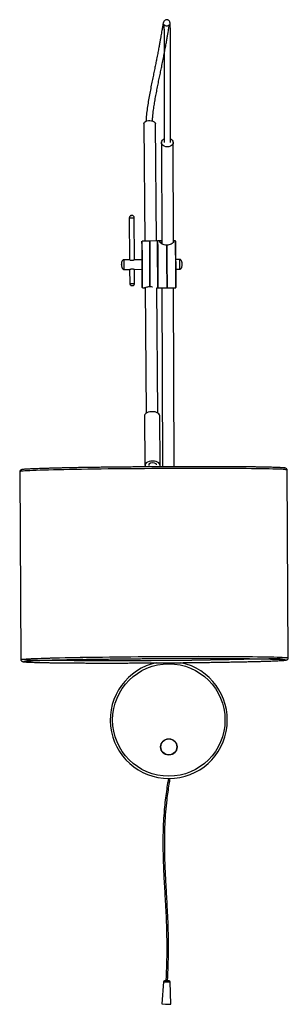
# Model space of a CAD drawing. Header units: millimetres. Extents: x 643 to 889, y 264 to 597.
# Tile 2 of 5: x 843 to 889, y 264 to 432. Entities that reach past the tile are written whole.
import ezdxf

# ---------------------------------------------------------------- set-up
doc = ezdxf.new("R2010")
doc.units = ezdxf.units.MM

msp = doc.modelspace()

# ---------------------------------------------------------------- linework, layer by layer
at = {"color": 7, "linetype": 'Continuous', "lineweight": 25}
for p, q in [((864.54, 413.96), (864.71, 393.93)), ((866.71, 393.95), (866.54, 413.98)), ((867.56, 410.74), (867.61, 393.48)), ((869.61, 393.75), (869.56, 410.75)), ((862.06, 397.9), (862.11, 390.73)), ((862.95, 390.74), (862.9, 397.9)), ((865.55, 393.94), (864.27, 393.93)), ((866.87, 393.95), (865.55, 393.94)), ((867.51, 393.95), (866.91, 393.95)), ((866.91, 393.51), (866.91, 393.51)), ((866.91, 393.38), (866.91, 393.47)), ((869.97, 393.97), (869.61, 393.96)), ((866.91, 393.13), (866.91, 393.32)), ((866.92, 392.8), (866.92, 393.08)), ((866.92, 392.37), (866.92, 392.73)), ((866.93, 391.88), (866.92, 392.3)), ((866.93, 391.33), (866.93, 391.81)), ((862.12, 390.74), (861.1, 390.73)), ((864.25, 390.75), (862.94, 390.74)), ((866.93, 390.73), (866.93, 391.25)), ((866.94, 390.34), (866.94, 390.66)), ((866.94, 389.98), (866.94, 390.04)), ((870.7, 390.79), (870.04, 390.79)), ((861.11, 389.09), (862.12, 389.1)), ((862.12, 389.1), (862.13, 386.72)), ((862.95, 389.1), (864.26, 389.11)), ((862.97, 386.73), (862.96, 389.1)), ((866.94, 389.71), (866.94, 389.71)), ((866.95, 389.5), (866.94, 389.71)), ((866.95, 388.89), (866.94, 389.36)), ((866.95, 388.32), (866.95, 388.81)), ((870.05, 389.15), (870.71, 389.15)), ((870.71, 389.15), (870.71, 389.16)), ((866.95, 387.79), (866.95, 388.24)), ((866.96, 387.33), (866.95, 387.72)), ((866.96, 386.95), (866.95, 387.27)), ((866.96, 386.66), (866.96, 386.89)), ((864.32, 385.93), (864.67, 385.93)), ((864.78, 386), (864.96, 364.54)), ((866.78, 385.95), (866.92, 385.95)), ((866.96, 364.56), (866.78, 385.95)), ((866.96, 386.48), (866.96, 386.61)), ((866.96, 386.39), (866.96, 386.43)), ((866.96, 385.95), (868.51, 385.96)), ((867.63, 385.95), (867.72, 355.4)), ((868.51, 385.96), (870.02, 385.97)), ((869.72, 355.4), (869.63, 385.96)), ((864.66, 364.09), (864.74, 355.64)), ((867.34, 355.67), (867.26, 364.12)), ((865.42, 355.86), (865.42, 355.6)), ((866.66, 355.87), (866.66, 355.72)), ((889.23, 322.71), (889.03, 354.85)), ((843.34, 354.57), (843.53, 322.42)), ((867.88, 267.46), (867.6, 263.67)), ((868.28, 267.65), (868.08, 267.64)), ((868.28, 267.65), (868.66, 267.64)), ((868.86, 267.63), (868.66, 267.64)), ((869.18, 263.64), (869.05, 267.44)), ((867.6, 263.67), (868.23, 263.62)), ((867.6, 263.67), (869.18, 263.64)), ((868.23, 263.62), (868.55, 263.62)), ((868.55, 263.62), (869.18, 263.64))]:
    msp.add_line(p, q, dxfattribs=at)
at = {"color": 8, "linetype": 'Continuous', "lineweight": 25}
for p, q in [((866.88, 393.47), (866.87, 393.47)), ((866.88, 393.33), (866.88, 393.33)), ((866.89, 393.08), (866.88, 393.08)), ((866.89, 392.74), (866.88, 392.74)), ((866.89, 392.31), (866.89, 392.31)), ((866.9, 391.82), (866.89, 391.82)), ((866.9, 391.26), (866.9, 391.26)), ((866.91, 390.67), (866.9, 390.67)), ((866.9, 390.34), (866.91, 390.35)), ((866.91, 390.05), (866.9, 390.05)), ((866.9, 389.99), (866.91, 389.99)), ((866.94, 389.71), (866.93, 389.7)), ((866.94, 389.36), (866.93, 389.36)), ((866.94, 389.5), (866.95, 389.5)), ((866.94, 388.89), (866.95, 388.89)), ((866.94, 388.32), (866.95, 388.32)), ((866.94, 387.79), (866.95, 387.79)), ((866.95, 387.33), (866.96, 387.33)), ((866.95, 386.95), (866.96, 386.95)), ((866.95, 386.66), (866.96, 386.66)), ((866.95, 386.47), (866.96, 386.48)), ((866.95, 386.39), (866.96, 386.39)), ((867.88, 267.46), (869.05, 267.44)), ((868.08, 267.64), (868.86, 267.63))]:
    msp.add_line(p, q, dxfattribs=at)
at = {"color": 7, "linetype": 'Continuous', "lineweight": 25, "flags": 128}
for points in [[(864.54, 413.96), (864.54, 413.96), (864.58, 414.11), (864.68, 414.24), (864.85, 414.35), (865.08, 414.44), (865.33, 414.49), (865.6, 414.5), (865.87, 414.48), (866.11, 414.41), (866.31, 414.31), (866.45, 414.19), (866.53, 414.05), (866.54, 413.98)], [(868.56, 410), (868.29, 410.03), (868.04, 410.11), (867.83, 410.24), (867.67, 410.41), (867.58, 410.6), (867.56, 410.8), (867.62, 410.99), (867.74, 411.17), (867.93, 411.32), (868.01, 411.36)], [(869.13, 411.36), (869.19, 411.32), (869.38, 411.17), (869.5, 410.99), (869.56, 410.8), (869.54, 410.6), (869.45, 410.41), (869.29, 410.24), (869.08, 410.11), (868.83, 410.03), (868.56, 410)], [(862.48, 398.3), (862.49, 398.3), (862.5, 398.3), (862.5, 398.3), (862.5, 398.3), (862.5, 398.3), (862.5, 398.3), (862.49, 398.3), (862.48, 398.3), (862.47, 398.3), (862.47, 398.3), (862.46, 398.3), (862.46, 398.3), (862.46, 398.3), (862.47, 398.3), (862.47, 398.3), (862.48, 398.3)], [(864.25, 387.81), (864.26, 387.39), (864.26, 387), (864.27, 386.67), (864.27, 386.4), (864.27, 386.19), (864.27, 386.05), (864.28, 385.98), (864.28, 385.98), (864.28, 386.05), (864.28, 386.18), (864.28, 386.39), (864.28, 386.66), (864.28, 386.98), (864.28, 387.36), (864.28, 387.79), (864.27, 388.25), (864.27, 388.74), (864.27, 389.25), (864.27, 389.78), (864.26, 390.31), (864.26, 390.83), (864.25, 391.34), (864.25, 391.82), (864.25, 392.27), (864.24, 392.67), (864.24, 393.03), (864.24, 393.33), (864.23, 393.57), (864.23, 393.74), (864.23, 393.85), (864.23, 393.89), (864.22, 393.86), (864.22, 393.75), (864.22, 393.58), (864.22, 393.35), (864.22, 393.05), (864.22, 392.69), (864.23, 392.29), (864.23, 391.85), (864.23, 391.37), (864.23, 390.86), (864.23, 390.73)], [(865.55, 393.94), (865.55, 393.94), (865.55, 393.9), (865.55, 393.79), (865.55, 393.61), (865.56, 393.36), (865.56, 393.06), (865.56, 392.7), (865.57, 392.3), (865.57, 391.85), (865.57, 391.37), (865.58, 390.86), (865.58, 390.34), (865.59, 389.81), (865.59, 389.28), (865.59, 388.76), (865.59, 388.27), (865.6, 387.8), (865.6, 387.37), (865.6, 386.99), (865.6, 386.66), (865.6, 386.38), (865.6, 386.17)], [(865.6, 386.17), (865.6, 386.38), (865.6, 386.66), (865.6, 386.99), (865.6, 387.37), (865.6, 387.8), (865.59, 388.27), (865.59, 388.76), (865.59, 389.28), (865.59, 389.81), (865.58, 390.34), (865.58, 390.86), (865.57, 391.37), (865.57, 391.85), (865.57, 392.3), (865.56, 392.7), (865.56, 393.06), (865.56, 393.36), (865.55, 393.61), (865.55, 393.79), (865.55, 393.9), (865.55, 393.94), (865.55, 393.94)], [(866.9, 393.54), (866.9, 393.73), (866.9, 393.87), (866.9, 393.94), (866.91, 393.94), (866.91, 393.87), (866.91, 393.73), (866.91, 393.52), (866.92, 393.24), (866.92, 392.91), (866.92, 392.53), (866.93, 392.1), (866.93, 391.63), (866.94, 391.13), (866.94, 390.61), (866.94, 390.08), (866.95, 389.55), (866.95, 389.02), (866.95, 388.51), (866.96, 388.02), (866.96, 387.57), (866.96, 387.17), (866.96, 386.81), (866.96, 386.51), (866.96, 386.26), (866.96, 386.09), (866.96, 385.98), (866.96, 385.95), (866.96, 385.98), (866.95, 386.09), (866.95, 386.27), (866.95, 386.35)], [(866.91, 393.38), (866.91, 393.37), (866.91, 393.37)], [(866.92, 392.8), (866.91, 392.8), (866.91, 392.79)], [(866.92, 392.37), (866.92, 392.37), (866.91, 392.37)], [(866.93, 391.88), (866.92, 391.88), (866.92, 391.88)], [(868.51, 385.96), (868.51, 385.96), (868.51, 385.99), (868.51, 386.1), (868.51, 386.28), (868.51, 386.52), (868.51, 386.82), (868.51, 387.17), (868.51, 387.58), (868.51, 388.03), (868.5, 388.51), (868.5, 389.02), (868.5, 389.54), (868.49, 390.07), (868.49, 390.6), (868.49, 391.12), (868.48, 391.61), (868.48, 392.08), (868.47, 392.51), (868.47, 392.9), (868.47, 393.23)], [(868.47, 393.23), (868.47, 392.9), (868.47, 392.51), (868.48, 392.08), (868.48, 391.61), (868.49, 391.12), (868.49, 390.6), (868.49, 390.07), (868.5, 389.54), (868.5, 389.02), (868.5, 388.51), (868.51, 388.03), (868.51, 387.58), (868.51, 387.17), (868.51, 386.82), (868.51, 386.52), (868.51, 386.28), (868.51, 386.1), (868.51, 385.99), (868.51, 385.96), (868.51, 385.96)], [(866.9, 390.34), (866.9, 390.34), (866.91, 390.34)], [(866.93, 391.33), (866.93, 391.33), (866.92, 391.33)], [(866.94, 390.73), (866.93, 390.73), (866.93, 390.73)], [(866.94, 390.12), (866.93, 390.12), (866.93, 390.12)], [(866.94, 390.34), (866.94, 390.34), (866.94, 390.34)], [(864.24, 389.11), (864.25, 388.77), (864.25, 388.28), (864.25, 387.81)], [(866.9, 389.99), (866.91, 389.99), (866.91, 389.99)], [(866.91, 389.43), (866.91, 389.43), (866.92, 389.43)], [(866.91, 388.83), (866.92, 388.83), (866.92, 388.83)], [(866.94, 389.71), (866.93, 389.71), (866.93, 389.7)], [(866.94, 389.36), (866.93, 389.36), (866.93, 389.36)], [(866.94, 389.36), (866.94, 389.36), (866.94, 389.36)], [(866.91, 388.25), (866.92, 388.25), (866.92, 388.25)], [(866.92, 387.73), (866.92, 387.73), (866.93, 387.73)], [(866.92, 387.27), (866.92, 387.28), (866.93, 387.28)], [(866.96, 386.61), (866.96, 386.61), (866.96, 386.61)], [(866.96, 386.43), (866.96, 386.43), (866.96, 386.43)], [(867.26, 364.11), (867.23, 364.27), (867.13, 364.42), (866.96, 364.56), (866.74, 364.67), (866.48, 364.75), (866.19, 364.79), (865.89, 364.8), (865.59, 364.77), (865.31, 364.7), (865.07, 364.61), (864.88, 364.48), (864.74, 364.34), (864.67, 364.18), (864.66, 364.09)], [(867.2, 355.09), (865.93, 355.08), (864.66, 355.07), (863.39, 355.06), (862.14, 355.05), (860.89, 355.04), (859.67, 355.03), (858.46, 355.02), (857.28, 355), (856.12, 354.98), (855, 354.97), (853.91, 354.95), (852.86, 354.93), (851.84, 354.91), (850.88, 354.89), (849.96, 354.87), (849.09, 354.85), (848.27, 354.83), (847.51, 354.81), (846.81, 354.79), (846.17, 354.77), (845.59, 354.75), (845.07, 354.72), (844.62, 354.7), (844.23, 354.68), (843.91, 354.66), (843.66, 354.64), (843.48, 354.61), (843.37, 354.59), (843.34, 354.57), (843.34, 354.57)], [(867.23, 355.39), (867.26, 355.42), (867.33, 355.58), (867.33, 355.75), (867.25, 355.91), (867.1, 356.06), (866.9, 356.18), (866.64, 356.27), (866.35, 356.33), (866.04, 356.35), (865.73, 356.33), (865.44, 356.27), (865.18, 356.17), (864.97, 356.05), (864.82, 355.9), (864.75, 355.74), (864.75, 355.57), (864.82, 355.41), (864.84, 355.37)], [(889.03, 354.85), (889.03, 354.86), (888.96, 354.88), (888.82, 354.9), (888.62, 354.92), (888.34, 354.94), (887.99, 354.96), (887.58, 354.98), (887.1, 354.99), (886.56, 355.01), (885.95, 355.02), (885.28, 355.03), (884.56, 355.05), (883.77, 355.06), (882.94, 355.07), (882.05, 355.08), (881.11, 355.09), (880.12, 355.09), (879.09, 355.1), (878.03, 355.1), (876.92, 355.11), (875.78, 355.11), (874.62, 355.11), (873.42, 355.11), (872.21, 355.11), (870.97, 355.11), (869.73, 355.1), (868.47, 355.1), (867.2, 355.09)], [(867.4, 322.94), (866.13, 322.94), (864.86, 322.93), (863.59, 322.92), (862.34, 322.91), (861.09, 322.89), (859.87, 322.88), (858.66, 322.87), (857.48, 322.85), (856.32, 322.84), (855.2, 322.82), (854.11, 322.8), (853.05, 322.78), (852.04, 322.77), (851.08, 322.75), (850.16, 322.73), (849.29, 322.71), (848.47, 322.68), (847.71, 322.66), (847.01, 322.64), (846.37, 322.62), (845.78, 322.6), (845.27, 322.58), (844.81, 322.55), (844.43, 322.53), (844.11, 322.51), (843.86, 322.49), (843.68, 322.47), (843.57, 322.44), (843.53, 322.42), (843.53, 322.42)], [(889.23, 322.7), (889.23, 322.71), (889.16, 322.73), (889.02, 322.75), (888.81, 322.77), (888.54, 322.79), (888.19, 322.81), (887.78, 322.83), (887.3, 322.84), (886.76, 322.86), (886.15, 322.87), (885.48, 322.89), (884.76, 322.9), (883.97, 322.91), (883.13, 322.92), (882.24, 322.93), (881.31, 322.94), (880.32, 322.95), (879.29, 322.95), (878.23, 322.96), (877.12, 322.96), (875.98, 322.96), (874.82, 322.96), (873.62, 322.96), (872.41, 322.96), (871.17, 322.96), (869.92, 322.95), (868.66, 322.95), (867.4, 322.94)]]:
    msp.add_lwpolyline(points, dxfattribs=at)
at = {"color": 8, "linetype": 'Continuous', "lineweight": 25, "flags": 128}
for points in [[(866.91, 390.35), (866.92, 390.34), (866.94, 390.34)], [(866.91, 389.99), (866.92, 389.99), (866.94, 389.98)], [(866.93, 389.7), (866.92, 389.71), (866.91, 389.71)], [(866.93, 389.36), (866.92, 389.36), (866.91, 389.36)]]:
    msp.add_lwpolyline(points, dxfattribs=at)
at = {"color": 7, "linetype": 'Continuous', "flags": 128}
msp.add_lwpolyline([(845.18, 322.62), (848.54, 322.75), (853.65, 322.86), (860.01, 322.95), (866.99, 323), (873.91, 323.03), (880.09, 323.01), (884.94, 322.96), (887.96, 322.87), (888.88, 322.76), (887.59, 322.64), (884.22, 322.52), (879.11, 322.41), (872.76, 322.32), (865.78, 322.26), (858.86, 322.24), (852.67, 322.26), (847.83, 322.31), (844.81, 322.4), (843.89, 322.5), (845.18, 322.62)], dxfattribs=at)
at = {"color": 7, "linetype": 'Continuous', "lineweight": 25}
for centre, radius in [((868.81, 312.16), 9.6), ((868.82, 307.56), 1.4), ((868.82, 307.56), 1.36)]:
    msp.add_circle(centre, radius, dxfattribs=at)
at = {"color": 8, "linetype": 'Continuous', "lineweight": 25}
for centre, radius, start, end in [((862.34, 398.99), 1.12, 255.8323, 277.5038), ((862.58, 399.51), 1.63, 266.705, 281.4554), ((866.91, 393.66), 0.192, 262.3099, 271.3155), ((866.91, 393.41), 0.0894, 252.6487, 272.2447), ((866.91, 393.14), 0.0625, 244.1201, 272.6839), ((866.92, 392.78), 0.0512, 237.0106, 272.6201), ((866.92, 392.35), 0.0456, 231.3739, 272.1904), ((866.93, 391.85), 0.0427, 227.1304, 271.5899), ((866.93, 391.29), 0.0411, 224.1555, 271.0026), ((866.94, 390.7), 0.0403, 222.3322, 270.569), ((866.94, 390.08), 0.04, 221.579, 270.3776), ((866.91, 389.47), 0.0401, 41.8436, 88.4268), ((866.91, 388.86), 0.0405, 43.1484, 88.7637), ((862.43, 388.1), 1.41, 258.0375, 275.2878), ((862.65, 388.33), 1.63, 266.7006, 281.4637), ((866.91, 388.29), 0.0416, 45.5622, 89.2954), ((866.92, 387.76), 0.0436, 49.1919, 89.912), ((866.92, 387.29), 0.0475, 54.169, 90.4609), ((866.92, 386.9), 0.0551, 60.6094, 90.774), ((866.92, 386.6), 0.0718, 68.5408, 90.7391), ((866.92, 386.36), 0.12, 77.8019, 90.4339), ((866.92, 385.78), 0.608, 87.9643, 90.2972)]:
    msp.add_arc(centre, radius, start, end, dxfattribs=at)
at = {"color": 7, "linetype": 'Continuous', "lineweight": 25}
for centre, radius, start, end in [((390.96, 386.85), 473.36, 359.8883, 0.8567), ((394.37, 386.88), 472.55, 359.8875, 0.8575), ((866.87, 393.5), 0.04, 61.0224, 81.5883), ((866.87, 393.47), 0.04, 57.9029, 84.2058), ((866.91, 393.5), 0.04, 90.3725, 124.2616), ((866.91, 393.47), 0.04, 90.3725, 121.1387), ((864.58, 393.5), 2.32, 0.2257, 0.9976), ((862.14, 393.45), 4.77, 0.2415, 0.783), ((376.18, 386.76), 493.83, 359.9084, 0.8366), ((380.03, 386.78), 490.03, 359.9095, 0.8355), ((866.87, 393.34), 0.04, 54.7784, 85.87), ((866.88, 393.1), 0.04, 51.768, 86.8775), ((866.88, 392.76), 0.04, 48.9872, 87.4934), ((866.91, 393.34), 0.04, 90.3725, 117.9995), ((866.88, 392.34), 0.04, 46.5399, 87.8781), ((866.89, 391.85), 0.04, 44.5141, 88.1188), ((866.92, 393.09), 0.04, 90.3725, 114.9678), ((859.95, 393.29), 6.97, 0.26, 0.6741), ((858.07, 393.04), 8.84, 0.2542, 0.6045), ((866.81, 393.13), 0.102, 359.813, 2.4203), ((866.66, 392.79), 0.263, 359.9927, 1.829), ((856.91, 392.69), 10.01, 0.2349, 0.5561), ((866.33, 392.36), 0.593, 0.1519, 1.4253), ((856.7, 392.27), 10.23, 0.2049, 0.5214), ((866.01, 391.86), 0.915, 0.1201, 1.2931), ((857.49, 391.78), 9.44, 0.1629, 0.4975), ((866.89, 391.3), 0.04, 42.9793, 88.2622), ((866.9, 390.71), 0.04, 41.9862, 88.3336), ((866.9, 390.09), 0.04, 41.2412, 88.3454), ((866.94, 390.38), 0.04, 230.0069, 270.3725), ((865.29, 391.3), 1.65, 0.2128, 1.0812), ((859.11, 391.24), 7.82, 0.1036, 0.4853), ((864.35, 390.69), 2.59, 0.251, 0.9513), ((861.23, 390.65), 5.71, 0.0146, 0.4913), ((864.25, 390.07), 2.69, 0.1613, 0.9815), ((863.41, 390.05), 3.53, 359.8645, 0.5372), ((866.94, 390.02), 0.04, 229.7705, 270.3725), ((866.9, 389.67), 0.04, 49.8654, 81.2255), ((866.9, 389.33), 0.04, 50.7829, 81.0261), ((866.95, 389.46), 0.04, 221.7331, 270.3725), ((866.95, 388.85), 0.04, 222.4815, 270.3725), ((862.17, 389.43), 4.77, 0.2415, 0.783), ((864.67, 389.43), 2.28, 359.7264, 0.5942), ((859.98, 388.81), 6.97, 0.26, 0.6741), ((865.56, 388.82), 1.39, 359.5461, 0.6911), ((866.95, 388.28), 0.04, 223.7883, 270.3725), ((866.92, 386.94), 0.04, 273.5462, 293.7392), ((866.95, 387.76), 0.04, 225.6116, 270.3725), ((866.96, 387.31), 0.04, 227.8903, 270.3725), ((866.96, 386.93), 0.04, 230.5442, 270.3725), ((858.11, 388.22), 8.84, 0.2542, 0.6045), ((865.76, 388.25), 1.2, 359.5554, 0.5758), ((856.94, 387.7), 10.01, 0.2349, 0.5561), ((866.27, 387.73), 0.682, 359.3466, 0.6424), ((856.73, 387.24), 10.23, 0.2049, 0.5214), ((866.55, 387.27), 0.411, 359.1726, 0.6123), ((857.52, 386.87), 9.44, 0.1629, 0.4975), ((866.77, 386.9), 0.19, 358.8061, 0.6546), ((859.14, 386.6), 7.82, 0.1036, 0.4853), ((866.92, 386.65), 0.04, 274.3466, 296.6948), ((866.92, 386.47), 0.04, 275.6681, 299.8117), ((866.92, 386.39), 0.04, 277.8163, 302.9649), ((866.96, 386.65), 0.04, 233.4756, 270.3725), ((866.96, 386.47), 0.04, 236.5729, 270.3725), ((866.96, 386.39), 0.04, 239.7168, 270.3725), ((861.25, 386.43), 5.71, 0.0146, 0.4913), ((863.43, 386.36), 3.53, 359.8645, 0.5372), ((866.04, 354.82), 1.22, 59.6998, 121.0024), ((868.81, 312.16), 10, 101.9302, 270.1947), ((868.81, 312.16), 10, 270.1947, 78.1368), ((868.08, 267.44), 0.2, 90.9827, 175.7177), ((868.85, 267.43), 0.2, 1.8894, 86.6245)]:
    msp.add_arc(centre, radius, start, end, dxfattribs=at)
for points, knots in [([(869.12, 410.77), (869.12, 410.99), (869.12, 411.43), (869.12, 412.12), (869.12, 412.77), (869.12, 413.48), (869.12, 414.31), (869.12, 415.3), (869.12, 416.33), (869.12, 417.39), (869.12, 418.45), (869.12, 419.52), (869.12, 420.57), (869.12, 421.7), (869.12, 422.89), (869.12, 424.11), (869.11, 425.23), (869.11, 426.23), (869.11, 427.12), (869.11, 427.9), (869.11, 428.6), (869.1, 429.24), (869.09, 429.82), (869.08, 430.33), (869.07, 430.72), (869.05, 431.03), (869.01, 431.27), (868.95, 431.43), (868.89, 431.51), (868.82, 431.59), (868.71, 431.67), (868.55, 431.73), (868.36, 431.73), (868.15, 431.65), (868.03, 431.54), (867.97, 431.45), (867.91, 431.32), (867.86, 431.16), (867.82, 430.96), (867.77, 430.71), (867.71, 430.41), (867.66, 430.06), (867.59, 429.67), (867.51, 429.22), (867.43, 428.72), (867.33, 428.15), (867.22, 427.52), (867.08, 426.78), (866.92, 425.95), (866.75, 425.1), (866.58, 424.24), (866.41, 423.4), (866.22, 422.5), (866.03, 421.54), (865.82, 420.52), (865.61, 419.44), (865.4, 418.32), (865.21, 417.19), (865.05, 416.06), (864.94, 415.12), (864.92, 414.56), (864.91, 414.38)], [0, 0, 0, 0, 0.013338, 0.027696, 0.039131, 0.049438, 0.064997, 0.080726, 0.096578, 0.112367, 0.128173, 0.144037, 0.15992, 0.17584, 0.197132, 0.218502, 0.239903, 0.261186, 0.282097, 0.302505, 0.322845, 0.344864, 0.368804, 0.394772, 0.422132, 0.448087, 0.466317, 0.483379, 0.491412, 0.498371, 0.503981, 0.508311, 0.512764, 0.517412, 0.526747, 0.537677, 0.550897, 0.568446, 0.588894, 0.611778, 0.634213, 0.655608, 0.675903, 0.698356, 0.71927, 0.740125, 0.761357, 0.782976, 0.804571, 0.82596, 0.841817, 0.857527, 0.873167, 0.888852, 0.90477, 0.921148, 0.937966, 0.955133, 0.972669, 0.990784, 1, 1, 1, 1]), ([(866.02, 414.44), (866.03, 414.66), (866.06, 415.27), (866.18, 416.24), (866.34, 417.3), (866.51, 418.27), (866.69, 419.26), (866.89, 420.25), (867.08, 421.23), (867.28, 422.17), (867.47, 423.08), (867.66, 424.02), (867.85, 424.98), (868.03, 425.92), (868.21, 426.82), (868.36, 427.67), (868.5, 428.44), (868.61, 429.09), (868.7, 429.63), (868.77, 430.05), (868.82, 430.35), (868.86, 430.58), (868.88, 430.73), (868.9, 430.83), (868.89, 430.82), (868.8, 430.74), (868.69, 430.67), (868.41, 430.59), (868.14, 430.72), (868.08, 430.78), (868.01, 430.84), (867.99, 430.86), (867.98, 430.82), (867.98, 430.71), (867.99, 430.53), (867.99, 430.25), (868, 429.82), (868, 429.28), (868.01, 428.64), (868.01, 427.9), (868.01, 427.06), (868.01, 426.15), (868.01, 425.18), (868.02, 424.24), (868.02, 423.36), (868.02, 422.55), (868.02, 421.72), (868.02, 420.79), (868.02, 419.7), (868.02, 418.57), (868.02, 417.46), (868.02, 416.42), (868.02, 415.32), (868.02, 414.2), (868.02, 413.05), (868.02, 411.92), (868.02, 411.16), (868.02, 410.8), (868.02, 410.78)], [0, 0, 0, 0, 0.011144, 0.030942, 0.045827, 0.060744, 0.075695, 0.090764, 0.106094, 0.121687, 0.137345, 0.153196, 0.17477, 0.196899, 0.219534, 0.247187, 0.275085, 0.303054, 0.330834, 0.358148, 0.38038, 0.402001, 0.422911, 0.442708, 0.459563, 0.473288, 0.480817, 0.48912, 0.496704, 0.504211, 0.514365, 0.526887, 0.541874, 0.558675, 0.575466, 0.600573, 0.62521, 0.649316, 0.672835, 0.695728, 0.717932, 0.73925, 0.759692, 0.779306, 0.793506, 0.807288, 0.820675, 0.834668, 0.851527, 0.871105, 0.885601, 0.901236, 0.918044, 0.936125, 0.955601, 0.976559, 0.998907, 1, 1, 1, 1]), ([(862.47, 398.3), (862.47, 398.3), (862.45, 398.3), (862.42, 398.3), (862.36, 398.29), (862.28, 398.26), (862.17, 398.19), (862.1, 398.07), (862.06, 397.96), (862.07, 397.91), (862.07, 397.9)], [0, 0, 0, 0, 0.020426, 0.076444, 0.144045, 0.29852, 0.485665, 0.732952, 0.957902, 1, 1, 1, 1]), ([(862.9, 397.9), (862.9, 397.9), (862.91, 397.95), (862.88, 398.05), (862.82, 398.15), (862.75, 398.22), (862.68, 398.26), (862.61, 398.29), (862.56, 398.3), (862.51, 398.3), (862.49, 398.3), (862.47, 398.3)], [0, 0, 0, 0, 0.005132, 0.232387, 0.410539, 0.559359, 0.685244, 0.789094, 0.871395, 0.937597, 1, 1, 1, 1]), ([(868.47, 393.23), (868.32, 393.25), (868.04, 393.28), (867.67, 393.42), (867.41, 393.59), (867.27, 393.75), (867.26, 393.9), (867.37, 393.96), (867.55, 393.94), (867.61, 393.94)], [0, 0, 0, 0, 0.132806, 0.265632, 0.398028, 0.533194, 0.680277, 0.893575, 1, 1, 1, 1]), ([(867.61, 393.59), (867.53, 393.62), (867.43, 393.66), (867.39, 393.64), (867.39, 393.64)], [0, 0, 0, 0, 0.826836, 1, 1, 1, 1]), ([(869.61, 393.91), (869.63, 393.89), (869.67, 393.85), (869.62, 393.72), (869.41, 393.52), (869.06, 393.34), (868.73, 393.26), (868.52, 393.24), (868.47, 393.23)], [0, 0, 0, 0, 0.114793, 0.333428, 0.553257, 0.746618, 0.928459, 1, 1, 1, 1]), ([(861.1, 390.73), (861.08, 390.73), (861.03, 390.72), (860.95, 390.67), (860.83, 390.54), (860.76, 390.33), (860.73, 390.12), (860.72, 389.97), (860.71, 389.89), (860.72, 389.8), (860.73, 389.7), (860.77, 389.52), (860.82, 389.37), (860.89, 389.24), (860.96, 389.16), (861.03, 389.1), (861.09, 389.09), (861.11, 389.09)], [0, 0, 0, 0, 0.033489, 0.069058, 0.147644, 0.299692, 0.397971, 0.463241, 0.512838, 0.525751, 0.596166, 0.677665, 0.782551, 0.839418, 0.895693, 0.949336, 1, 1, 1, 1]), ([(862.53, 390.59), (862.49, 390.6), (862.4, 390.6), (862.28, 390.64), (862.18, 390.68), (862.12, 390.72), (862.11, 390.73), (862.11, 390.73)], [0, 0, 0, 0, 0.194487, 0.388289, 0.598953, 0.824436, 1, 1, 1, 1]), ([(862.94, 390.74), (862.94, 390.74), (862.95, 390.73), (862.91, 390.71), (862.84, 390.67), (862.73, 390.62), (862.62, 390.6), (862.55, 390.6), (862.53, 390.59)], [0, 0, 0, 0, 0.081883, 0.270823, 0.467681, 0.685014, 0.910337, 1, 1, 1, 1]), ([(870.71, 389.15), (870.74, 389.15), (870.78, 389.16), (870.87, 389.21), (870.99, 389.35), (871.06, 389.55), (871.09, 389.76), (871.1, 389.91), (871.1, 389.99), (871.1, 390.08), (871.09, 390.19), (871.05, 390.36), (871, 390.52), (870.93, 390.64), (870.86, 390.72), (870.79, 390.78), (870.73, 390.79), (870.7, 390.79)], [0, 0, 0, 0, 0.033489, 0.069058, 0.147644, 0.299692, 0.397971, 0.463241, 0.512838, 0.525751, 0.596166, 0.677665, 0.782551, 0.839418, 0.895693, 0.949336, 1, 1, 1, 1]), ([(860.71, 389.89), (860.71, 389.89), (860.71, 389.89), (860.71, 389.89), (860.71, 389.9), (860.71, 389.91), (860.71, 389.91), (860.71, 389.92), (860.71, 389.93), (860.71, 389.93), (860.71, 389.93), (860.71, 389.92), (860.71, 389.92), (860.71, 389.91), (860.71, 389.9), (860.71, 389.89), (860.71, 389.89), (860.71, 389.89), (860.71, 389.89)], [0, 0, 0, 0, 0.062225, 0.124957, 0.186952, 0.249957, 0.311952, 0.374957, 0.436952, 0.499957, 0.561952, 0.624956, 0.686951, 0.749956, 0.811951, 0.874956, 0.937227, 1, 1, 1, 1]), ([(862.12, 389.1), (862.12, 389.1), (862.12, 389.09), (862.16, 389.11), (862.23, 389.13), (862.34, 389.16), (862.45, 389.19), (862.52, 389.19), (862.54, 389.19)], [0, 0, 0, 0, 0.004844, 0.209638, 0.423015, 0.658584, 0.902814, 1, 1, 1, 1]), ([(862.54, 389.19), (862.58, 389.19), (862.67, 389.18), (862.79, 389.15), (862.88, 389.12), (862.94, 389.1), (862.95, 389.1), (862.95, 389.1)], [0, 0, 0, 0, 0.211918, 0.423091, 0.652636, 0.898329, 1, 1, 1, 1]), ([(862.14, 386.72), (862.14, 386.68), (862.15, 386.59), (862.2, 386.49), (862.28, 386.42), (862.35, 386.37), (862.41, 386.34), (862.47, 386.33), (862.52, 386.32), (862.54, 386.32), (862.56, 386.32)], [0, 0, 0, 0, 0.200391, 0.387734, 0.542746, 0.674094, 0.783033, 0.869892, 0.938864, 1, 1, 1, 1]), ([(862.56, 386.32), (862.56, 386.32), (862.59, 386.32), (862.66, 386.33), (862.77, 386.37), (862.88, 386.45), (862.96, 386.58), (862.97, 386.68), (862.97, 386.73)], [0, 0, 0, 0, 0.0239048, 0.1446189, 0.3261154, 0.5436831, 0.7806826, 1, 1, 1, 1]), ([(864.67, 385.94), (864.66, 385.94), (864.62, 385.93), (864.71, 385.98), (864.92, 386.06), (865.24, 386.14), (865.48, 386.16), (865.6, 386.17)], [0, 0, 0, 0, 0.132147, 0.36231, 0.593314, 0.803906, 1, 1, 1, 1]), ([(865.6, 386.17), (865.73, 386.16), (865.88, 386.15), (865.99, 386.13), (866.01, 386.12)], [0, 0, 0, 0, 0.83728, 1, 1, 1, 1]), ([(867.18, 355.39), (866.97, 355.39), (866.37, 355.39), (865.36, 355.38), (864.17, 355.37), (862.99, 355.36), (861.81, 355.35), (860.65, 355.34), (859.5, 355.33), (858.37, 355.32), (857.27, 355.3), (856.19, 355.29), (855.13, 355.27), (854.11, 355.25), (853.12, 355.24), (852.17, 355.22), (851.26, 355.2), (850.39, 355.18), (849.56, 355.16), (848.78, 355.14), (848.05, 355.12), (847.37, 355.1), (846.74, 355.08), (846.17, 355.06), (845.65, 355.04), (845.19, 355.02), (844.79, 355), (844.44, 354.98), (844.16, 354.96), (843.93, 354.94), (843.78, 354.92), (843.69, 354.9), (843.62, 354.88), (843.56, 354.85), (843.48, 354.81), (843.41, 354.73), (843.35, 354.64), (843.34, 354.58), (843.34, 354.58)], [0, 0, 0, 0, 0.017258, 0.05006, 0.082865, 0.115669, 0.148474, 0.181279, 0.214084, 0.24689, 0.279696, 0.312503, 0.345311, 0.37812, 0.410931, 0.443742, 0.476556, 0.509373, 0.542192, 0.575016, 0.607845, 0.640682, 0.673528, 0.706388, 0.739268, 0.772179, 0.805138, 0.838179, 0.871374, 0.904896, 0.939279, 0.958189, 0.970845, 0.981421, 0.987606, 0.993335, 0.998959, 1, 1, 1, 1]), ([(889.03, 354.85), (889.02, 354.89), (888.99, 354.98), (888.92, 355.06), (888.85, 355.11), (888.79, 355.14), (888.73, 355.16), (888.66, 355.18), (888.56, 355.2), (888.4, 355.21), (888.17, 355.23), (887.87, 355.25), (887.51, 355.27), (887.1, 355.28), (886.62, 355.3), (886.09, 355.31), (885.51, 355.33), (884.87, 355.34), (884.18, 355.35), (883.44, 355.36), (882.65, 355.37), (881.81, 355.38), (880.93, 355.39), (880.01, 355.39), (879.05, 355.4), (878.06, 355.41), (877.03, 355.41), (875.97, 355.41), (874.88, 355.41), (873.77, 355.41), (872.64, 355.41), (871.49, 355.41), (870.32, 355.41), (869.15, 355.4), (868.1, 355.4), (867.44, 355.39), (867.18, 355.39)], [0, 0, 0, 0, 0.004988, 0.010553, 0.016425, 0.023429, 0.032837, 0.046892, 0.071324, 0.106845, 0.140998, 0.177124, 0.212497, 0.247569, 0.282499, 0.317353, 0.352161, 0.386941, 0.421702, 0.456449, 0.491188, 0.525919, 0.560646, 0.595368, 0.630088, 0.664805, 0.69952, 0.734233, 0.768946, 0.803657, 0.838367, 0.873077, 0.907787, 0.942496, 0.977205, 1, 1, 1, 1]), ([(843.54, 322.41), (843.55, 322.39), (843.57, 322.32), (843.63, 322.25), (843.7, 322.19), (843.76, 322.16), (843.82, 322.14), (843.88, 322.12), (843.98, 322.1), (844.13, 322.09), (844.36, 322.07), (844.65, 322.05), (845.01, 322.03), (845.42, 322.02), (845.88, 322), (846.41, 321.99), (846.99, 321.97), (847.62, 321.96), (848.3, 321.95), (849.04, 321.94), (849.83, 321.93), (850.66, 321.92), (851.53, 321.91), (852.45, 321.9), (853.4, 321.9), (854.39, 321.89), (855.42, 321.89), (856.48, 321.89), (857.56, 321.89), (858.67, 321.89), (859.8, 321.89), (860.95, 321.89), (862.11, 321.89), (863.29, 321.9), (864.48, 321.9), (865.67, 321.91), (866.86, 321.91), (868.05, 321.92), (869.24, 321.93), (870.41, 321.94), (871.58, 321.95), (872.73, 321.97), (873.87, 321.98), (874.98, 321.99), (876.07, 322.01), (877.13, 322.02), (878.17, 322.04), (879.17, 322.06), (880.13, 322.07), (881.05, 322.09), (881.94, 322.11), (882.78, 322.13), (883.57, 322.15), (884.32, 322.17), (885.01, 322.19), (885.66, 322.21), (886.25, 322.23), (886.78, 322.25), (887.26, 322.27), (887.68, 322.29), (888.04, 322.31), (888.34, 322.33), (888.59, 322.36), (888.78, 322.38), (888.89, 322.4), (888.98, 322.43), (889.05, 322.46), (889.12, 322.51), (889.19, 322.59), (889.22, 322.67), (889.23, 322.7)], [0, 0, 0, 0, 0.001388, 0.004106, 0.006925, 0.010235, 0.014627, 0.021115, 0.032158, 0.049514, 0.066158, 0.083772, 0.100987, 0.118046, 0.135033, 0.151982, 0.168908, 0.18582, 0.202722, 0.219618, 0.23651, 0.253398, 0.270284, 0.287168, 0.30405, 0.320931, 0.337811, 0.354691, 0.371569, 0.388448, 0.405326, 0.422204, 0.439081, 0.455958, 0.472835, 0.489712, 0.506589, 0.523466, 0.540343, 0.55722, 0.574098, 0.590975, 0.607853, 0.62473, 0.641608, 0.658487, 0.675366, 0.692246, 0.709126, 0.726008, 0.74289, 0.759774, 0.77666, 0.793549, 0.81044, 0.827337, 0.844239, 0.861151, 0.878075, 0.895021, 0.912002, 0.929046, 0.946218, 0.963702, 0.982248, 0.987833, 0.992015, 0.995111, 0.998019, 1, 1, 1, 1]), ([(844.06, 322.18), (844.06, 322.18), (844.06, 322.18), (844.11, 322.19), (844.21, 322.2), (844.38, 322.22), (844.62, 322.24), (844.92, 322.25), (845.29, 322.28), (845.73, 322.3), (846.22, 322.32), (846.77, 322.34), (847.38, 322.36), (848.04, 322.38), (848.75, 322.4), (849.51, 322.42), (850.32, 322.44), (851.18, 322.46), (852.07, 322.47), (853.01, 322.49), (853.99, 322.51), (855, 322.52), (856.04, 322.54), (857.11, 322.56), (858.21, 322.57), (859.33, 322.58), (860.47, 322.6), (861.63, 322.61), (862.8, 322.62), (863.98, 322.63), (865.17, 322.64), (866.3, 322.65), (867.25, 322.65), (868.2, 322.66), (869.19, 322.66), (870.37, 322.66), (871.54, 322.67), (872.69, 322.67), (873.83, 322.67), (874.94, 322.67), (876.03, 322.67), (877.09, 322.67), (878.12, 322.66), (879.12, 322.66), (880.09, 322.65), (881.01, 322.65), (881.89, 322.64), (882.73, 322.63), (883.53, 322.62), (884.27, 322.61), (884.97, 322.6), (885.61, 322.59), (886.2, 322.57), (886.73, 322.56), (887.2, 322.55), (887.62, 322.53), (887.97, 322.51), (888.26, 322.5), (888.48, 322.48), (888.62, 322.47), (888.7, 322.46), (888.71, 322.45), (888.72, 322.45)], [0, 0, 0, 0, 0.005259, 0.015595, 0.02891, 0.044385, 0.060989, 0.078097, 0.09543, 0.112871, 0.13037, 0.147902, 0.165453, 0.183017, 0.200591, 0.21817, 0.235753, 0.25334, 0.270929, 0.28852, 0.306113, 0.323706, 0.341301, 0.358896, 0.376492, 0.394089, 0.411685, 0.429282, 0.44688, 0.464477, 0.482075, 0.499673, 0.514758, 0.524016, 0.541612, 0.55921, 0.576808, 0.594405, 0.612002, 0.629599, 0.647195, 0.664791, 0.682386, 0.699981, 0.717575, 0.735168, 0.752759, 0.770349, 0.787937, 0.805522, 0.823103, 0.840679, 0.858248, 0.875806, 0.893349, 0.910868, 0.928346, 0.94575, 0.963006, 0.978204, 0.991284, 1, 1, 1, 1]), ([(868.75, 302.17), (868.73, 302.02), (868.62, 301.41), (868.44, 300.3), (868.24, 298.83), (868.06, 297.17), (867.92, 295.37), (867.83, 293.46), (867.81, 291.84), (867.81, 290.52), (867.82, 289.44), (867.85, 288.28), (867.9, 286.97), (867.97, 285.43), (868.06, 283.77), (868.16, 282.02), (868.27, 280.16), (868.37, 278.11), (868.43, 276.15), (868.46, 274.31), (868.47, 272.61), (868.43, 270.76), (868.38, 269.09), (868.33, 268.03), (868.31, 267.65)], [0, 0, 0, 0, 0.013241, 0.054008, 0.097259, 0.141714, 0.198649, 0.254189, 0.307053, 0.339115, 0.368958, 0.401027, 0.439072, 0.483422, 0.534418, 0.582678, 0.636174, 0.6954, 0.761082, 0.806262, 0.855052, 0.908123, 0.966516, 1, 1, 1, 1]), ([(868.61, 267.62), (868.62, 267.95), (868.67, 268.9), (868.72, 270.41), (868.76, 272.11), (868.77, 273.67), (868.75, 275.12), (868.72, 276.45), (868.67, 278), (868.59, 279.71), (868.49, 281.53), (868.4, 283.08), (868.33, 284.39), (868.27, 285.55), (868.21, 286.68), (868.17, 287.84), (868.13, 289.01), (868.11, 290.5), (868.11, 292.28), (868.17, 294.38), (868.29, 296.47), (868.47, 298.3), (868.68, 299.87), (868.87, 301.08), (869, 301.85), (869.06, 302.17)], [0, 0, 0, 0, 0.028622, 0.082371, 0.131261, 0.176156, 0.217632, 0.256117, 0.291969, 0.351628, 0.404149, 0.450172, 0.486095, 0.518182, 0.550685, 0.584074, 0.618183, 0.652825, 0.712484, 0.772915, 0.83424, 0.893769, 0.932385, 0.971661, 1, 1, 1, 1])]:
    msp.add_open_spline(points, degree=3, knots=knots, dxfattribs=at)
at = {"color": 8, "linetype": 'Continuous', "lineweight": 25}
for points, knots in [([(861.1, 390.72), (861.1, 390.72), (861.1, 390.74), (861.11, 390.66), (861.11, 390.47), (861.11, 390.18), (861.11, 389.86), (861.11, 389.54), (861.12, 389.28), (861.12, 389.11), (861.11, 389.1), (861.11, 389.1)], [0, 0, 0, 0, 0.020504, 0.145504, 0.270504, 0.395504, 0.520504, 0.645504, 0.770504, 0.895504, 1, 1, 1, 1]), ([(870.71, 389.16), (870.71, 389.17), (870.71, 389.18), (870.71, 389.34), (870.71, 389.6), (870.71, 389.92), (870.71, 390.24), (870.71, 390.53), (870.71, 390.72), (870.7, 390.81), (870.7, 390.79), (870.7, 390.78)], [0, 0, 0, 0, 0.1044959, 0.2294959, 0.3544959, 0.4794959, 0.6044959, 0.7294959, 0.8544959, 0.9794959, 1, 1, 1, 1])]:
    msp.add_open_spline(points, degree=3, knots=knots, dxfattribs=at)

doc.saveas('drawing.dxf')
